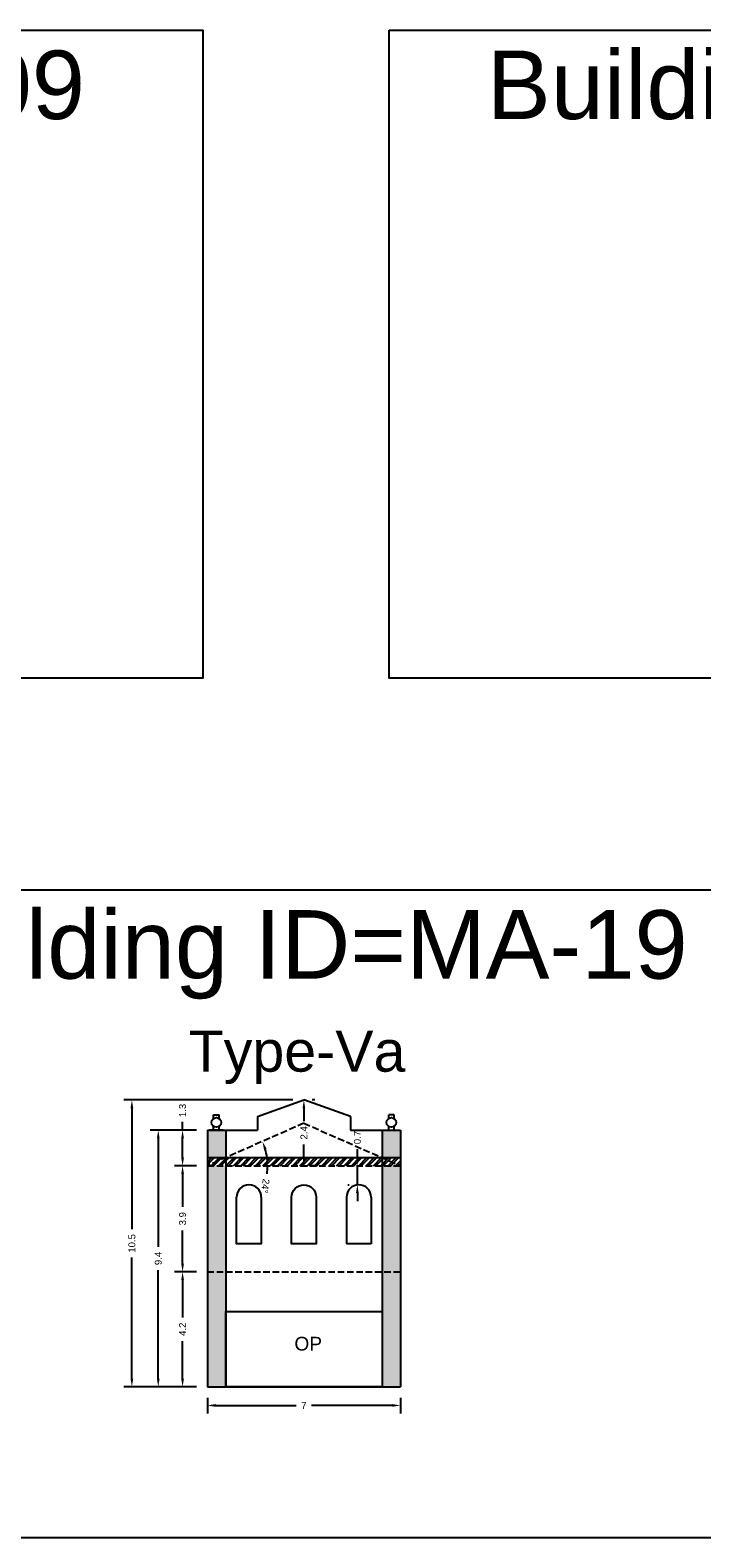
# Model space of a CAD drawing. Header units: metres. Extents: x 3416649 to 3417100, y -6712966 to -6712690.
# Tile 70 of 72: x 3417004 to 3417028, y -6712745 to -6712690. Entities that reach past the tile are written whole.
import ezdxf

# ---------------------------------------------------------------- set-up
doc = ezdxf.new("R2010")
doc.units = ezdxf.units.M
doc.linetypes.add('ACAD_ISO02W100', pattern=[15, 12, -3])
doc.layers.add('Dotted', color=7, linetype='ACAD_ISO02W100', plot=False)
doc.styles.get("Standard").update_dxf_attribs({"font": 'arial.ttf'})
doc.dimstyles.new('ISO-25', dxfattribs={"dimtxt": 0.25, "dimasz": 0.3, "dimexe": 0.3, "dimexo": 0.4, "dimgap": 0.2, "dimtad": 0, "dimdec": 1, "dimdsep": 46, "dimtxsty": 'Standard', "dimcen": 2.5, "dimadec": 0, "dimazin": 0, "dimtfac": 1, "dimtdec": 1, "dimtmove": 0, "dimatfit": 3, "dimfxl": 1, "dimarcsym": 0})

# ---------------------------------------------------------------- blocks, each defined once
blk = doc.blocks.new('*D149')
at = {"color": 0, "lineweight": -2, "transparency": 16777216}
for p, q in [((3417010.279, -6712740.002), (3417010.279, -6712740.582)), ((3417017.329, -6712740.002), (3417017.329, -6712740.582)), ((3417010.579, -6712740.282), (3417013.523, -6712740.282)), ((3417017.029, -6712740.282), (3417014.085, -6712740.282))]:
    blk.add_line(p, q, dxfattribs=at)
at = {"color": 0, "transparency": 16777216}
for points in [[(3417010.579, -6712740.232), (3417010.579, -6712740.332), (3417010.279, -6712740.282)], [(3417017.029, -6712740.232), (3417017.029, -6712740.332), (3417017.329, -6712740.282)]]:
    blk.add_solid(points, dxfattribs=at)
at = {"layer": 'Defpoints', "color": 0, "transparency": 16777216}
for p in [(3417010.279, -6712739.602), (3417017.329, -6712739.602), (3417017.329, -6712740.282)]:
    blk.add_point(p, dxfattribs=at)
at = {"color": 0, "transparency": 16777216, "insert": (3417013.804, -6712740.282), "char_height": 0.25, "attachment_point": 5}
blk.add_mtext('7', dxfattribs=at)
blk = doc.blocks.new('*D150')
at = {"color": 0, "lineweight": -2, "transparency": 16777216}
for p, q in [((3417009.879, -6712735.402), (3417009.074, -6712735.402)), ((3417009.374, -6712735.702), (3417009.374, -6712737.07)), ((3417009.374, -6712739.302), (3417009.374, -6712737.933)), ((3417009.879, -6712739.602), (3417009.074, -6712739.602))]:
    blk.add_line(p, q, dxfattribs=at)
at = {"color": 0, "transparency": 16777216}
for points in [[(3417009.324, -6712735.702), (3417009.424, -6712735.702), (3417009.374, -6712735.402)], [(3417009.324, -6712739.302), (3417009.424, -6712739.302), (3417009.374, -6712739.602)]]:
    blk.add_solid(points, dxfattribs=at)
at = {"layer": 'Defpoints', "color": 0, "transparency": 16777216}
for p in [(3417009.374, -6712735.402), (3417010.279, -6712735.402), (3417010.279, -6712739.602)]:
    blk.add_point(p, dxfattribs=at)
at = {"color": 0, "transparency": 16777216, "insert": (3417009.374, -6712737.502), "char_height": 0.25, "attachment_point": 5, "rotation": 90}
blk.add_mtext('4.2', dxfattribs=at)
blk = doc.blocks.new('*D151')
at = {"color": 0, "lineweight": -2, "transparency": 16777216}
for p, q in [((3417009.879, -6712731.532), (3417009.074, -6712731.532)), ((3417009.374, -6712731.832), (3417009.374, -6712733.039)), ((3417009.374, -6712735.102), (3417009.374, -6712733.894)), ((3417009.879, -6712735.402), (3417009.074, -6712735.402))]:
    blk.add_line(p, q, dxfattribs=at)
at = {"color": 0, "transparency": 16777216}
for points in [[(3417009.324, -6712731.832), (3417009.424, -6712731.832), (3417009.374, -6712731.532)], [(3417009.324, -6712735.102), (3417009.424, -6712735.102), (3417009.374, -6712735.402)]]:
    blk.add_solid(points, dxfattribs=at)
at = {"layer": 'Defpoints', "color": 0, "transparency": 16777216}
for p in [(3417009.374, -6712731.532), (3417010.279, -6712731.532), (3417010.279, -6712735.402)]:
    blk.add_point(p, dxfattribs=at)
at = {"color": 0, "transparency": 16777216, "insert": (3417009.374, -6712733.467), "char_height": 0.25, "attachment_point": 5, "rotation": 90}
blk.add_mtext('3.9', dxfattribs=at)
blk = doc.blocks.new('*D152')
at = {"color": 0, "lineweight": -2, "transparency": 16777216}
for start, end in [(7.8221, 15.9138), (352.1779, 0)]:
    blk.add_arc((3417010.279, -6712731.532), 2.199, start, end, dxfattribs=at)
at = {"color": 0, "transparency": 16777216}
for points in [[(3417012.347, -6712730.946), (3417012.441, -6712730.912), (3417012.292, -6712730.646)], [(3417012.508, -6712731.229), (3417012.408, -6712731.236), (3417012.478, -6712731.532)]]:
    blk.add_solid(points, dxfattribs=at)
at = {"layer": 'Defpoints', "color": 0, "transparency": 16777216}
for p in [(3417013.804, -6712729.982), (3417012.395, -6712730.932), (3417010.279, -6712731.532), (3417010.279, -6712731.532), (3417017.329, -6712731.532)]:
    blk.add_point(p, dxfattribs=at)
at = {"color": 0, "transparency": 16777216, "insert": (3417012.397, -6712732.274), "char_height": 0.25, "attachment_point": 5, "rotation": 262.1779}
blk.add_mtext('24°', dxfattribs=at)
blk = doc.blocks.new('*D154')
at = {"color": 0, "lineweight": -2, "transparency": 16777216}
for p, q in [((3417013.804, -6712729.432), (3417013.804, -6712729.902)), ((3417014.204, -6712729.132), (3417014.104, -6712729.132)), ((3417013.804, -6712731.232), (3417013.804, -6712730.761)), ((3417014.204, -6712731.532), (3417014.104, -6712731.532))]:
    blk.add_line(p, q, dxfattribs=at)
at = {"color": 0, "transparency": 16777216}
for points in [[(3417013.754, -6712729.432), (3417013.854, -6712729.432), (3417013.804, -6712729.132)], [(3417013.754, -6712731.232), (3417013.854, -6712731.232), (3417013.804, -6712731.532)]]:
    blk.add_solid(points, dxfattribs=at)
at = {"layer": 'Defpoints', "color": 0, "transparency": 16777216}
for p in [(3417013.804, -6712729.132), (3417013.804, -6712731.532), (3417013.804, -6712731.532)]:
    blk.add_point(p, dxfattribs=at)
at = {"color": 0, "transparency": 16777216, "insert": (3417013.804, -6712730.332), "char_height": 0.25, "attachment_point": 5, "rotation": 90}
blk.add_mtext('2.4', dxfattribs=at)
blk = doc.blocks.new('*D155')
at = {"color": 0, "lineweight": -2, "transparency": 16777216}
for p, q in [((3417015.756, -6712731.232), (3417015.756, -6712730.932)), ((3417015.409, -6712731.532), (3417015.456, -6712731.532)), ((3417015.756, -6712732.232), (3417015.756, -6712731.532)), ((3417015.409, -6712732.232), (3417015.456, -6712732.232)), ((3417015.756, -6712732.532), (3417015.756, -6712732.832))]:
    blk.add_line(p, q, dxfattribs=at)
at = {"color": 0, "transparency": 16777216}
for points in [[(3417015.706, -6712731.232), (3417015.806, -6712731.232), (3417015.756, -6712731.532)], [(3417015.706, -6712732.532), (3417015.806, -6712732.532), (3417015.756, -6712732.232)]]:
    blk.add_solid(points, dxfattribs=at)
at = {"layer": 'Defpoints', "color": 0, "transparency": 16777216}
for p in [(3417015.756, -6712731.532), (3417015.809, -6712731.532), (3417015.809, -6712732.232)]:
    blk.add_point(p, dxfattribs=at)
at = {"color": 0, "transparency": 16777216, "insert": (3417015.756, -6712730.504), "char_height": 0.25, "attachment_point": 5, "rotation": 90}
blk.add_mtext('0.7', dxfattribs=at)
blk = doc.blocks.new('*D156')
at = {"color": 0, "lineweight": -2, "transparency": 16777216}
for p, q in [((3417009.879, -6712730.232), (3417008.185, -6712730.232)), ((3417008.485, -6712730.532), (3417008.485, -6712734.49)), ((3417008.485, -6712739.302), (3417008.485, -6712735.344)), ((3417009.879, -6712739.602), (3417008.185, -6712739.602))]:
    blk.add_line(p, q, dxfattribs=at)
at = {"color": 0, "transparency": 16777216}
for points in [[(3417008.435, -6712730.532), (3417008.535, -6712730.532), (3417008.485, -6712730.232)], [(3417008.435, -6712739.302), (3417008.535, -6712739.302), (3417008.485, -6712739.602)]]:
    blk.add_solid(points, dxfattribs=at)
at = {"layer": 'Defpoints', "color": 0, "transparency": 16777216}
for p in [(3417008.485, -6712730.232), (3417010.279, -6712730.232), (3417010.279, -6712739.602)]:
    blk.add_point(p, dxfattribs=at)
at = {"color": 0, "transparency": 16777216, "insert": (3417008.485, -6712734.917), "char_height": 0.25, "attachment_point": 5, "rotation": 90}
blk.add_mtext('9.4', dxfattribs=at)
blk = doc.blocks.new('*D157')
at = {"color": 0, "lineweight": -2, "transparency": 16777216}
for p, q in [((3417013.404, -6712729.132), (3417007.223, -6712729.132)), ((3417007.523, -6712729.432), (3417007.523, -6712733.853)), ((3417007.523, -6712739.302), (3417007.523, -6712734.88)), ((3417009.879, -6712739.602), (3417007.223, -6712739.602))]:
    blk.add_line(p, q, dxfattribs=at)
at = {"color": 0, "transparency": 16777216}
for points in [[(3417007.473, -6712729.432), (3417007.573, -6712729.432), (3417007.523, -6712729.132)], [(3417007.473, -6712739.302), (3417007.573, -6712739.302), (3417007.523, -6712739.602)]]:
    blk.add_solid(points, dxfattribs=at)
at = {"layer": 'Defpoints', "color": 0, "transparency": 16777216}
for p in [(3417007.523, -6712729.132), (3417013.804, -6712729.132), (3417010.279, -6712739.602)]:
    blk.add_point(p, dxfattribs=at)
at = {"color": 0, "transparency": 16777216, "insert": (3417007.523, -6712734.367), "char_height": 0.25, "attachment_point": 5, "rotation": 90}
blk.add_mtext('10.5', dxfattribs=at)
blk = doc.blocks.new('*D653')
at = {"color": 0, "lineweight": -2, "transparency": 16777216}
for p, q in [((3417009.374, -6712730.232), (3417009.374, -6712729.932)), ((3417009.879, -6712730.232), (3417009.074, -6712730.232)), ((3417009.374, -6712731.232), (3417009.374, -6712730.532)), ((3417009.879, -6712731.532), (3417009.074, -6712731.532))]:
    blk.add_line(p, q, dxfattribs=at)
at = {"color": 0, "transparency": 16777216}
for points in [[(3417009.324, -6712730.532), (3417009.424, -6712730.532), (3417009.374, -6712730.232)], [(3417009.324, -6712731.232), (3417009.424, -6712731.232), (3417009.374, -6712731.532)]]:
    blk.add_solid(points, dxfattribs=at)
at = {"layer": 'Defpoints', "color": 0, "transparency": 16777216}
for p in [(3417009.374, -6712730.232), (3417010.279, -6712730.232), (3417010.279, -6712731.532)]:
    blk.add_point(p, dxfattribs=at)
at = {"color": 0, "transparency": 16777216, "insert": (3417009.374, -6712729.516), "char_height": 0.25, "attachment_point": 5, "rotation": 90}
blk.add_mtext('1.3', dxfattribs=at)

msp = doc.modelspace()

# ---------------------------------------------------------------- hatches: boundary and pattern name
h = msp.add_hatch(color=256)
h.dxf.hatch_style = 1
h.paths.add_polyline_path([(3417017.329, -6712731.532), (3417016.659, -6712731.532), (3417016.659, -6712735.402), (3417017.329, -6712735.402)])
h.paths.add_polyline_path([(3417017.329, -6712735.402), (3417016.659, -6712735.402), (3417016.659, -6712739.602), (3417017.329, -6712739.602)])
h.paths.add_polyline_path([(3417017.329, -6712730.232), (3417016.659, -6712730.232), (3417016.659, -6712731.232), (3417017.329, -6712731.232)])
h.paths.add_polyline_path([(3417010.949, -6712730.232), (3417010.279, -6712730.232), (3417010.279, -6712731.232), (3417010.949, -6712731.232)])
h.paths.add_polyline_path([(3417010.949, -6712731.532), (3417010.279, -6712731.532), (3417010.279, -6712735.402), (3417010.949, -6712735.402)])
h.paths.add_polyline_path([(3417010.949, -6712735.402), (3417010.279, -6712735.402), (3417010.279, -6712739.602), (3417010.949, -6712739.602)])
h = msp.add_hatch()
h.set_pattern_fill('ANSI32', color=256, scale=0.02)
h.set_pattern_definition([(45, (-44.60923, 0), (-0.134703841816, 0.134703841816), []), (45, (-44.51943, 0), (-0.134703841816, 0.134703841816), [])])
h.paths.add_polyline_path([(3417017.329, -6712731.232), (3417010.279, -6712731.232), (3417010.279, -6712731.532), (3417017.329, -6712731.532)])

# ---------------------------------------------------------------- linework, layer by layer
for points in [[(3416973.037, -6712690.082), (3417010.113, -6712690.082), (3417010.113, -6712713.738), (3416973.037, -6712713.738)], [(3417016.923, -6712690.082), (3417052.859, -6712690.082), (3417052.859, -6712713.738), (3417016.923, -6712713.738)], [(3416995.045, -6712721.459), (3417032.23, -6712721.459), (3417032.23, -6712745.115), (3416995.045, -6712745.115)], [(3417010.949, -6712736.852), (3417016.659, -6712736.852), (3417016.659, -6712739.602), (3417010.949, -6712739.602)]]:
    msp.add_lwpolyline(points, close=True)
for points in [[(3417012.104, -6712729.732), (3417013.804, -6712729.132)], [(3417015.504, -6712729.732), (3417013.804, -6712729.132)], [(3417010.509, -6712729.809), (3417010.509, -6712729.675)], [(3417010.509, -6712729.675), (3417010.709, -6712729.675)], [(3417010.509, -6712730.232), (3417010.509, -6712730.098)], [(3417010.709, -6712729.809), (3417010.709, -6712729.675)], [(3417010.709, -6712730.232), (3417010.709, -6712730.098)], [(3417012.104, -6712729.732), (3417012.104, -6712730.232)], [(3417015.504, -6712729.732), (3417015.504, -6712730.232)], [(3417016.9, -6712729.809), (3417016.9, -6712729.675)], [(3417017.1, -6712729.675), (3417016.9, -6712729.675)], [(3417016.9, -6712730.232), (3417016.9, -6712730.098)], [(3417017.1, -6712729.809), (3417017.1, -6712729.675)], [(3417017.1, -6712730.232), (3417017.1, -6712730.098)], [(3417010.279, -6712730.232), (3417012.104, -6712730.232)], [(3417010.279, -6712730.232), (3417010.279, -6712739.602)], [(3417010.859, -6712730.232), (3417010.359, -6712730.232)], [(3417010.949, -6712730.232), (3417010.949, -6712739.602)], [(3417015.504, -6712730.232), (3417017.329, -6712730.232)], [(3417016.659, -6712730.232), (3417016.659, -6712739.602)], [(3417016.75, -6712730.232), (3417017.25, -6712730.232)], [(3417017.329, -6712730.232), (3417017.329, -6712739.602)], [(3417010.279, -6712731.232), (3417017.329, -6712731.232)], [(3417012.249, -6712732.682), (3417012.249, -6712734.382), (3417011.349, -6712734.382), (3417011.349, -6712732.682)], [(3417015.359, -6712732.682), (3417015.359, -6712734.382)], [(3417016.259, -6712732.682), (3417016.259, -6712734.382)], [(3417016.259, -6712734.382), (3417015.359, -6712734.382)], [(3417010.949, -6712736.852), (3417016.659, -6712736.852)], [(3417010.279, -6712739.602), (3417017.329, -6712739.602)]]:
    msp.add_lwpolyline(points)
msp.add_lwpolyline([(3417014.254, -6712732.682), (3417014.254, -6712734.382), (3417013.354, -6712734.382), (3417013.354, -6712732.682, -1)], format="xyb", close=True)
for centre in [(3417010.609, -6712729.954), (3417017, -6712729.954)]:
    msp.add_circle(centre, 0.176)
for centre in [(3417011.799, -6712732.682), (3417015.809, -6712732.682)]:
    msp.add_arc(centre, 0.45, 360, 180)
at = {"layer": 'Dotted', "ltscale": 0.02}
for points in [[(3417013.804, -6712729.982), (3417010.279, -6712731.532)], [(3417013.804, -6712729.982), (3417017.329, -6712731.532)], [(3417010.279, -6712731.532), (3417017.329, -6712731.532)], [(3417010.279, -6712735.402), (3417017.329, -6712735.402)]]:
    msp.add_lwpolyline(points, dxfattribs=at)

# ---------------------------------------------------------------- texts
at = {"attachment_point": 1}
for s, width, heights, insert, char_height in [('Building ID=MA-09', 67.86454, [0.517], (3416976.6, -6712690.827), 2.5), ('Building ID=MA-10', 67.86454, [0.517], (3417020.487, -6712690.827), 2.5), ('Building ID=MA-19', 67.86454, [0.517], (3416998.608, -6712722.204), 2.5), ('Type-Va ', 9.99112, [0.517], (3417009.595, -6712726.599), 1.5), ('OP', 1.17554, [0], (3417013.458, -6712737.778), 0.5)]:
    msp.add_mtext_dynamic_manual_height_columns(s, width=width, gutter_width=12.5, heights=heights, dxfattribs=dict(at, insert=insert, char_height=char_height))

# ---------------------------------------------------------------- dimensions: what is measured, and where the dimension line sits
for base, p1, p2, picture, middle in [((3417007.523, -6712729.132), (3417010.279, -6712739.602), (3417013.804, -6712729.132), '*D157', (3417007.523, -6712734.367)), ((3417009.374, -6712730.232), (3417010.279, -6712731.532), (3417010.279, -6712730.232), '*D653', (3417009.374, -6712729.516)), ((3417013.804, -6712731.532), (3417013.804, -6712729.132), (3417013.804, -6712731.532), '*D154', (3417013.804, -6712730.332)), ((3417008.485, -6712730.232), (3417010.279, -6712739.602), (3417010.279, -6712730.232), '*D156', (3417008.485, -6712734.917)), ((3417015.756, -6712731.532), (3417015.809, -6712732.232), (3417015.809, -6712731.532), '*D155', (3417015.756, -6712730.504)), ((3417009.374, -6712731.532), (3417010.279, -6712735.402), (3417010.279, -6712731.532), '*D151', (3417009.374, -6712733.467)), ((3417009.374, -6712735.402), (3417010.279, -6712739.602), (3417010.279, -6712735.402), '*D150', (3417009.374, -6712737.502))]:
    dim = msp.add_linear_dim(base=base, p1=p1, p2=p2, angle=90, dimstyle='ISO-25')
    dim.commit()
    dim.dimension.update_dxf_attribs({"geometry": picture, "text_midpoint": middle})
dim = msp.add_angular_dim_2l(base=(3417012.395, -6712730.932), line1=((3417010.279, -6712731.532), (3417017.329, -6712731.532)), line2=((3417013.804, -6712729.982), (3417010.279, -6712731.532)), dimstyle='ISO-25')
dim.commit()
dim.dimension.update_dxf_attribs({"geometry": '*D152', "text_midpoint": (3417012.397, -6712732.274)})
dim = msp.add_linear_dim(base=(3417017.329249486, -6712740.281888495), p1=(3417010.279249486, -6712739.601633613), p2=(3417017.329249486, -6712739.601633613), dimstyle='ISO-25')
dim.commit()
dim.dimension.update_dxf_attribs({"geometry": '*D149', "text_midpoint": (3417013.804249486, -6712740.281888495)})

doc.saveas('drawing.dxf')
